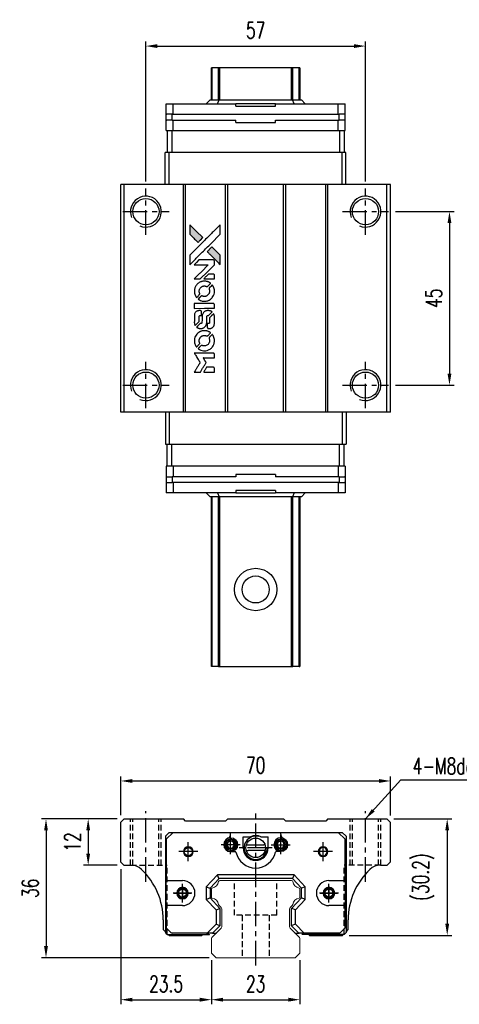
# Model space of a CAD drawing. Header units: millimetres. Extents: x 416 to 751, y 91 to 355.
# Tile 1 of 2: x 416 to 530, y 100 to 355. Entities that reach past the tile are written whole.
import ezdxf

# ---------------------------------------------------------------- set-up
doc = ezdxf.new("R2010")
doc.units = ezdxf.units.MM
doc.header["$PDSIZE"] = -1
doc.linetypes.add('CENTER', pattern=[10.16, 6.35, -1.27, 1.27, -1.27])
doc.linetypes.add('DASHED', pattern=[0.75, 0.5, -0.25])
for name, color, linetype in [('2', 7, 'Continuous'), ('CL', 1, 'CENTER'), ('DIM', 4, 'Continuous'), ('HID', 2, 'DASHED'), ('OUT', 3, 'Continuous'), ('中心線', 1, 'CENTER')]:
    doc.layers.add(name, color=color, linetype=linetype)
doc.styles.add('DIM-7', font='SIMPLEX.shx', dxfattribs={"width": 0.7, "bigfont": 'chineset.shx'})
doc.dimstyles.new('CNS', dxfattribs={"dimtxt": 3.5, "dimasz": 2.5, "dimexe": 1, "dimexo": 1.5, "dimgap": 0.09, "dimtad": 0, "dimdsep": 46, "dimtxsty": 'DIM-7', "dimcen": 0.09, "dimclrd": 1, "dimclre": 1, "dimclrt": 4, "dimadec": 0, "dimazin": 0, "dimtfac": 1, "dimtix": 1, "dimtmove": 2, "dimatfit": 3, "dimfxl": 1, "dimtvp": 0.971429, "dimtolj": 1, "dimarcsym": 0})

# ---------------------------------------------------------------- blocks, each defined once
blk = doc.blocks.new('*D47')
at = {"layer": 'DEFPOINTS', "color": 0}
for p in [(512.61, 157.67), (442.61, 146.99), (512.61, 146.89)]:
    blk.add_point(p, dxfattribs=at)
at = {"layer": 'DIM', "color": 7, "lineweight": -2}
for p, q in [((442.61, 148.79), (442.61, 158.87)), ((512.61, 148.69), (512.61, 158.87)), ((445.61, 157.67), (509.61, 157.67))]:
    blk.add_line(p, q, dxfattribs=at)
at = {"layer": 'DIM', "color": 7}
for points in [[(445.61, 158.17), (445.61, 157.17), (442.61, 157.67)], [(509.61, 158.17), (509.61, 157.17), (512.61, 157.67)]]:
    blk.add_solid(points, dxfattribs=at)
at = {"layer": 'DIM', "color": 7, "insert": (477.61, 161.75), "char_height": 4.2, "attachment_point": 5, "style": 'DIM-7'}
blk.add_mtext('\\A1;70', dxfattribs=at)
blk = doc.blocks.new('*D48')
at = {"layer": 'DEFPOINTS', "color": 0}
for p in [(506.11, 348.27), (449.11, 311.34), (506.11, 311.34)]:
    blk.add_point(p, dxfattribs=at)
at = {"layer": 'DIM', "color": 7, "lineweight": -2}
for p, q in [((449.11, 313.14), (449.11, 349.47)), ((452.11, 348.27), (503.11, 348.27)), ((506.11, 313.14), (506.11, 349.47))]:
    blk.add_line(p, q, dxfattribs=at)
at = {"layer": 'DIM', "color": 7}
for points in [[(452.11, 348.77), (452.11, 347.77), (449.11, 348.27)], [(503.11, 348.77), (503.11, 347.77), (506.11, 348.27)]]:
    blk.add_solid(points, dxfattribs=at)
at = {"layer": 'DIM', "color": 7, "insert": (477.61, 352.35), "char_height": 4.2, "attachment_point": 5, "style": 'DIM-7'}
blk.add_mtext('\\A1;57', dxfattribs=at)
blk = doc.blocks.new('*D49')
at = {"layer": 'DEFPOINTS', "color": 0}
for p in [(511.66, 147.84), (500.11, 117.64), (527.33, 117.64)]:
    blk.add_point(p, dxfattribs=at)
at = {"layer": 'DIM', "color": 7, "lineweight": -2}
for p, q in [((513.46, 147.84), (528.53, 147.84)), ((527.33, 144.84), (527.33, 120.64)), ((501.91, 117.64), (528.53, 117.64))]:
    blk.add_line(p, q, dxfattribs=at)
at = {"layer": 'DIM', "color": 7}
for points in [[(526.83, 144.84), (527.83, 144.84), (527.33, 147.84)], [(526.83, 120.64), (527.83, 120.64), (527.33, 117.64)]]:
    blk.add_solid(points, dxfattribs=at)
at = {"layer": 'DIM', "color": 7, "insert": (521.12, 132.74), "char_height": 4.2, "attachment_point": 5, "rotation": 90, "style": 'DIM-7'}
blk.add_mtext('\\A1;(30.2)', dxfattribs=at)
blk = doc.blocks.new('*D50')
at = {"layer": 'DEFPOINTS', "color": 0}
for p in [(442.61, 136.64), (466.11, 113.04), (466.11, 100.95)]:
    blk.add_point(p, dxfattribs=at)
at = {"layer": 'DIM', "color": 7, "lineweight": -2}
for p, q in [((442.61, 134.84), (442.61, 99.75)), ((466.11, 111.24), (466.11, 99.75)), ((445.61, 100.95), (463.11, 100.95))]:
    blk.add_line(p, q, dxfattribs=at)
at = {"layer": 'DIM', "color": 7}
for points in [[(445.61, 101.45), (445.61, 100.45), (442.61, 100.95)], [(463.11, 101.45), (463.11, 100.45), (466.11, 100.95)]]:
    blk.add_solid(points, dxfattribs=at)
at = {"layer": 'DIM', "color": 7, "insert": (454.36, 105.03), "char_height": 4.2, "attachment_point": 5, "style": 'DIM-7'}
blk.add_mtext('\\A1;23.5', dxfattribs=at)
blk = doc.blocks.new('*D51')
at = {"layer": 'DEFPOINTS', "color": 0}
for p in [(466.11, 113.04), (489.11, 113.04), (489.11, 100.95)]:
    blk.add_point(p, dxfattribs=at)
at = {"layer": 'DIM', "color": 7, "lineweight": -2}
for p, q in [((466.11, 111.24), (466.11, 99.75)), ((489.11, 111.24), (489.11, 99.75)), ((469.11, 100.95), (486.11, 100.95))]:
    blk.add_line(p, q, dxfattribs=at)
at = {"layer": 'DIM', "color": 7}
for points in [[(469.11, 101.45), (469.11, 100.45), (466.11, 100.95)], [(486.11, 101.45), (486.11, 100.45), (489.11, 100.95)]]:
    blk.add_solid(points, dxfattribs=at)
at = {"layer": 'DIM', "color": 7, "insert": (477.61, 105.03), "char_height": 4.2, "attachment_point": 5, "style": 'DIM-7'}
blk.add_mtext('\\A1;23', dxfattribs=at)
blk = doc.blocks.new('*D52')
at = {"layer": 'DEFPOINTS', "color": 0}
for p in [(443.46, 147.84), (434.13, 135.84), (443.41, 135.84)]:
    blk.add_point(p, dxfattribs=at)
at = {"layer": 'DIM', "color": 7, "lineweight": -2}
for p, q in [((441.66, 147.84), (432.93, 147.84)), ((434.13, 144.84), (434.13, 138.84)), ((441.61, 135.84), (432.93, 135.84))]:
    blk.add_line(p, q, dxfattribs=at)
at = {"layer": 'DIM', "color": 7}
for points in [[(433.63, 144.84), (434.63, 144.84), (434.13, 147.84)], [(433.63, 138.84), (434.63, 138.84), (434.13, 135.84)]]:
    blk.add_solid(points, dxfattribs=at)
at = {"layer": 'DIM', "color": 7, "insert": (430.05, 141.84), "char_height": 4.2, "attachment_point": 5, "rotation": 90, "style": 'DIM-7'}
blk.add_mtext('\\A1;12', dxfattribs=at)
blk = doc.blocks.new('*D53')
at = {"layer": 'DEFPOINTS', "color": 0}
for p in [(443.46, 147.84), (423.18, 111.84), (467.33, 111.84)]:
    blk.add_point(p, dxfattribs=at)
at = {"layer": 'DIM', "color": 7, "lineweight": -2}
for p, q in [((441.66, 147.84), (421.98, 147.84)), ((423.18, 144.84), (423.18, 114.84)), ((465.53, 111.84), (421.98, 111.84))]:
    blk.add_line(p, q, dxfattribs=at)
at = {"layer": 'DIM', "color": 7}
for points in [[(422.68, 144.84), (423.68, 144.84), (423.18, 147.84)], [(422.68, 114.84), (423.68, 114.84), (423.18, 111.84)]]:
    blk.add_solid(points, dxfattribs=at)
at = {"layer": 'DIM', "color": 7, "insert": (419.1, 129.84), "char_height": 4.2, "attachment_point": 5, "rotation": 90, "style": 'DIM-7'}
blk.add_mtext('\\A1;36', dxfattribs=at)
blk = doc.blocks.new('*D74')
at = {"layer": 'DEFPOINTS', "color": 0}
for p in [(512.11, 305.34), (512.11, 260.34), (527.92, 260.34)]:
    blk.add_point(p, dxfattribs=at)
at = {"layer": 'DIM', "color": 7, "lineweight": -2}
for p, q in [((513.91, 305.34), (529.12, 305.34)), ((527.92, 302.34), (527.92, 263.34)), ((513.91, 260.34), (529.12, 260.34))]:
    blk.add_line(p, q, dxfattribs=at)
at = {"layer": 'DIM', "color": 7}
for points in [[(527.42, 302.34), (528.42, 302.34), (527.92, 305.34)], [(527.42, 263.34), (528.42, 263.34), (527.92, 260.34)]]:
    blk.add_solid(points, dxfattribs=at)
at = {"layer": 'DIM', "color": 7, "insert": (523.84, 282.84), "char_height": 4.2, "attachment_point": 5, "rotation": 90, "style": 'DIM-7'}
blk.add_mtext('\\A1;45', dxfattribs=at)
blk = doc.blocks.new('MOSIONX logo(完整正式版)')
h = blk.add_hatch(color=22)
h.dxf.hatch_style = 1
h.paths.add_polyline_path([(460.48, 301.95), (460.48, 300.72), (460.48, 299.48), (461.55, 298.42, 0.000288), (461.96, 298.01, 0.000479), (462.31, 297.67, 0.000013), (462.63, 297.36, 0.197177), (462.63, 297.35, 0.197497), (462.63, 297.36, 0.00004), (462.81, 297.53, 0.000834), (463.01, 297.73, 0.000506), (463.25, 297.97), (463.86, 298.58), (462.17, 300.26)])
h.paths.add_polyline_path([(466.26, 296.17), (465.65, 295.56, 0.000476), (465.41, 295.32, 0.000789), (465.22, 295.12, 0.000035), (465.04, 294.94, 0.19758), (465.04, 294.94, 0.198396), (465.04, 294.93, 0.000019), (465.28, 294.69, 0.000582), (465.55, 294.42, 0.000351), (465.87, 294.1, 0.000108), (467.23, 292.75, 0.000692), (467.92, 292.06, 0.000077), (468.39, 291.59, 0.197527), (468.41, 291.58, 0.410181), (468.42, 291.59, 0.000493), (468.42, 291.85, 0.002424), (468.42, 292.19, 0.000529), (468.42, 292.8), (468.42, 294.01), (467.34, 295.09)])
at = {"color": 22}
for points in [[(461.55, 298.42, 0.000288), (461.96, 298.01, 0.000479), (462.31, 297.67, 0.000013), (462.63, 297.36, 0.197177), (462.63, 297.35, 0.197497), (462.63, 297.36, 0.00004), (462.81, 297.53, 0.000836), (463.01, 297.73, 0.000505), (463.25, 297.97), (463.86, 298.58), (462.17, 300.26), (460.48, 301.95), (460.48, 300.72), (460.48, 299.48)], [(461.97, 293.04, -0.000056), (462.71, 293.78, -0.000021), (463.74, 294.81, -0.000021), (464.88, 295.94, -0.000025), (465.94, 297), (468.42, 299.48), (468.42, 300.71), (468.42, 301.94), (466.75, 300.28, 0.000274), (465.95, 299.48, 0.000123), (464.9, 298.43, 0.000121), (463.78, 297.33, 0.000165), (462.78, 296.33), (460.48, 294.03), (460.48, 292.79), (460.48, 291.55)], [(465.87, 294.1, 0.000108), (467.23, 292.75, 0.000692), (467.92, 292.06, 0.000077), (468.39, 291.59, 0.197527), (468.41, 291.58, 0.410182), (468.42, 291.59, 0.000493), (468.42, 291.85, 0.002424), (468.42, 292.19, 0.000529), (468.42, 292.8), (468.42, 294.01), (467.34, 295.09), (466.26, 296.17), (465.65, 295.56, 0.000476), (465.41, 295.32, 0.000789), (465.22, 295.12, 0.000035), (465.04, 294.94, 0.19758), (465.04, 294.94, 0.198396), (465.04, 294.93, 0.000019), (465.28, 294.69, 0.000582), (465.55, 294.42, 0.000351)], [(462.45, 287.91), (463.24, 287.91), (465.07, 289.74), (466.89, 291.57), (466.89, 292.08, 0.0008), (466.89, 292.4, 0.010795), (466.88, 292.52, 0.030495), (466.88, 292.59, 0.080372), (466.86, 292.64, 0.03816), (466.83, 292.68, 0.041799), (466.8, 292.72, 0.042486), (466.76, 292.75, 0.042078), (466.72, 292.77, 0.099276), (466.66, 292.79, 0.003302), (466.4, 292.79, 0.002586), (465.96, 292.79, 0.000204), (464.77, 292.79), (462.88, 292.79), (462.27, 292.18), (461.67, 291.57), (463.49, 291.56), (465.31, 291.55), (463.51, 289.76, 0.000253), (462.81, 289.07, 0.000412), (462.23, 288.49, 0.000041), (461.7, 287.96, 0.041338), (461.68, 287.94), (461.66, 287.91)], [(465.52, 287.91), (466.89, 287.91), (466.89, 288.42), (466.89, 288.93), (466.85, 288.99, 0.03146), (466.83, 289.02, 0.026444), (466.81, 289.05, 0.026444), (466.78, 289.07, 0.031457), (466.75, 289.09), (466.69, 289.13), (466.01, 289.13), (465.33, 289.13), (464.73, 288.53, 0.000745), (464.5, 288.3, 0.001228), (464.31, 288.1, 0.000087), (464.14, 287.92, 0.195134), (464.14, 287.91, 0.412117), (464.14, 287.91, 0.000048), (464.54, 287.91, 0.00109), (464.99, 287.91, 0.000653)], [(461.7, 284.41, 0.023681), (461.73, 284.19, 0.022402), (461.78, 283.98, 0.021929), (461.86, 283.76, 0.020503), (461.95, 283.55, 0.013745), (462.02, 283.43, 0.009767), (462.09, 283.3, 0.009658), (462.17, 283.18, 0.027804), (462.23, 283.1), (462.26, 283.07), (462.64, 283.45, 0.002053), (462.82, 283.63, 0.006738), (462.94, 283.76, 0.007826), (463.02, 283.85, 0.063909), (463.05, 283.89, 0.061532), (463.07, 283.96, 0.068674), (463.08, 284.03, 0.052072), (463.07, 284.11, 0.019648), (463.03, 284.22, -0.018366), (462.99, 284.36, -0.0288), (462.96, 284.48, -0.029061), (462.95, 284.61, -0.019155), (462.95, 284.75, -0.053809), (463, 285.05, -0.058833), (463.1, 285.33, -0.058566), (463.28, 285.58, -0.052525), (463.51, 285.79, -0.044733), (463.7, 285.91, -0.040573), (463.92, 286, -0.041123), (464.15, 286.05, -0.04951), (464.37, 286.05, -0.017369), (464.47, 286.04, -0.024255), (464.56, 286.03, -0.023787), (464.65, 286, -0.015798), (464.75, 285.96, 0.010631), (464.81, 285.94, 0.033653), (464.86, 285.93, 0.037806), (464.9, 285.92, 0.016307), (464.96, 285.92, 0.068179), (465.07, 285.94, 0.095747), (465.16, 285.98, 0.033418), (465.27, 286.08, 0.002133), (465.6, 286.41, 0.001452), (465.78, 286.6, 0.012393), (465.86, 286.69, 0.020479), (465.9, 286.74, 0.344362), (465.9, 286.76, 0.074287), (465.85, 286.8, 0.005454), (465.71, 286.89, 0.008391), (465.56, 286.98, 0.017097), (465.44, 287.04, 0.027375), (465.2, 287.15, 0.02835), (464.94, 287.22, 0.027723), (464.68, 287.27, 0.023913), (464.39, 287.29, 0.027047), (464.05, 287.29, 0.031685), (463.73, 287.24, 0.032425), (463.43, 287.15, 0.031013), (463.13, 287.03, 0.037914), (462.78, 286.82, 0.040153), (462.47, 286.57, 0.039834), (462.21, 286.26, 0.036173), (461.98, 285.91, 0.040752), (461.83, 285.57, 0.035885), (461.73, 285.19, 0.035491), (461.69, 284.8, 0.037615)], [(462.76, 282.58, 0.018008), (462.87, 282.51, 0.009842), (463.01, 282.43, 0.009807), (463.16, 282.35, 0.015716), (463.29, 282.29, 0.048467), (463.76, 282.14, 0.045841), (464.25, 282.08, 0.046006), (464.75, 282.12, 0.049638), (465.21, 282.24, 0.064819), (465.82, 282.56, 0.06695), (466.32, 283.03, 0.066691), (466.68, 283.61, 0.063505), (466.88, 284.27, 0.03135), (466.89, 284.44, 0.010439), (466.9, 284.69, 0.010391), (466.89, 284.94, 0.032408), (466.88, 285.11, 0.015696), (466.84, 285.3, 0.018095), (466.79, 285.49, 0.018551), (466.72, 285.66, 0.018352), (466.65, 285.83, 0.015568), (466.59, 285.95, 0.009832), (466.51, 286.08, 0.009795), (466.43, 286.2, 0.023727), (466.37, 286.28), (466.34, 286.32), (465.96, 285.94, 0.001528), (465.75, 285.73, 0.010022), (465.64, 285.62, 0.019586), (465.58, 285.55, 0.061865), (465.55, 285.5, 0.055054), (465.52, 285.42, 0.061607), (465.52, 285.34, 0.048725), (465.53, 285.24, 0.020221), (465.57, 285.12, -0.017722), (465.61, 284.98, -0.02685), (465.63, 284.87, -0.02759), (465.64, 284.75, -0.020233), (465.64, 284.62, -0.04793), (465.6, 284.37, -0.048386), (465.52, 284.13, -0.047866), (465.39, 283.91, -0.044964), (465.22, 283.71, -0.04333), (465.02, 283.55, -0.050921), (464.8, 283.43, -0.051473), (464.56, 283.36, -0.0459), (464.31, 283.34, -0.019014), (464.18, 283.34, -0.024114), (464.07, 283.36, -0.025081), (463.96, 283.38, -0.023892), (463.86, 283.42, 0.008624), (463.77, 283.45, 0.026486), (463.72, 283.46, 0.035074), (463.67, 283.47, 0.02756), (463.61, 283.47, 0.087163), (463.52, 283.46, 0.073291), (463.44, 283.41, 0.028074), (463.32, 283.31, 0.002594), (463.05, 283.04), (462.66, 282.65)], [(464.29, 280.26), (466.89, 280.26), (466.89, 280.77), (466.89, 281.28), (466.86, 281.34, 0.071429), (466.82, 281.39, 0.054799), (466.77, 281.44, 0.053585), (466.71, 281.47, 0.060698), (466.64, 281.49, 0.033975), (466.54, 281.49, 0.000112), (465.21, 281.49, 0.000726), (463.92, 281.49, 0.001084), (462.79, 281.48), (461.68, 281.48), (461.68, 280.87), (461.68, 280.25)], [(461.69, 276.45, 0.018538), (461.7, 276.37, 0.010695), (461.72, 276.27, 0.01068), (461.74, 276.18, 0.017678), (461.76, 276.1, 0.013849), (461.8, 276.02, 0.011814), (461.83, 275.93, 0.004513), (461.87, 275.84, 0.290035), (461.89, 275.83, 0.196418), (461.89, 275.84, 0.000124), (462.05, 275.99, 0.001477), (462.22, 276.15, 0.000898), (462.41, 276.35), (462.93, 276.87), (462.94, 277.52, -0.001471), (462.94, 278.01, -0.028714), (462.95, 278.16, -0.097073), (462.98, 278.25, -0.084199), (463.04, 278.32, -0.042698), (463.08, 278.36, -0.053912), (463.13, 278.38, -0.051004), (463.19, 278.39, -0.032967), (463.25, 278.4, 0.00807), (463.29, 278.4, 0.003023), (463.33, 278.4, 0.002994), (463.38, 278.4, 0.003629), (463.43, 278.4), (463.54, 278.41), (463.54, 278.91, 0.001618), (463.54, 279.15, 0.005206), (463.54, 279.3, 0.00535), (463.53, 279.41, 0.060675), (463.53, 279.46, 0.048484), (463.52, 279.48, 0.02389), (463.5, 279.51, 0.022812), (463.48, 279.54, 0.02462), (463.46, 279.56, 0.061781), (463.39, 279.61, 0.080179), (463.33, 279.64, 0.048561), (463.23, 279.66, 0.010021), (463.06, 279.66, 0.016602), (462.82, 279.65, 0.031409), (462.64, 279.63, 0.036474), (462.48, 279.58, 0.03439), (462.32, 279.52, 0.065928), (462.08, 279.34, 0.069066), (461.89, 279.12, 0.065697), (461.76, 278.84, 0.051559), (461.7, 278.51, 0.020904), (461.69, 278.33, 0.000451), (461.69, 277.47, 0.000419), (461.68, 276.61, 0.022759)], [(462.37, 275.31, 0.023289), (462.49, 275.23, 0.026845), (462.62, 275.16, 0.026047), (462.75, 275.11, 0.019751), (462.9, 275.07, 0.013249), (462.99, 275.05, 0.025169), (463.06, 275.04, 0.016532), (463.15, 275.04, 0.002937), (463.31, 275.04, 0.003317), (463.46, 275.04, 0.011808), (463.55, 275.04, 0.01777), (463.62, 275.05, 0.021476), (463.69, 275.06, 0.04325), (463.96, 275.15, 0.045753), (464.22, 275.28, 0.04649), (464.44, 275.45, 0.047672), (464.62, 275.66, 0.025315), (464.68, 275.75, 0.015208), (464.74, 275.86, 0.01512), (464.79, 275.98, 0.022488), (464.83, 276.08, 0.027857), (464.87, 276.25, 0.034138), (464.89, 276.41, 0.014286), (464.9, 276.65, 0.00124), (464.9, 277.26, -0.00103), (464.9, 277.63, -0.002552), (464.9, 277.9, -0.001594), (464.91, 278.11, -0.047676), (464.91, 278.16, -0.085307), (464.95, 278.25, -0.097789), (465.01, 278.32, -0.085947), (465.11, 278.37, -0.051339), (465.23, 278.39, 0.014634), (465.27, 278.4, 0.015028), (465.31, 278.4, 0.014927), (465.34, 278.41, 0.059415), (465.36, 278.42, 0.070595), (465.41, 278.45, 0.00028), (465.84, 278.88, 0.000111), (466.29, 279.32, 0.200239), (466.3, 279.34, 0.268906), (466.29, 279.36, 0.001866), (466.18, 279.42, 0.007532), (466.08, 279.47, 0.017818), (466, 279.51, 0.013256), (465.91, 279.55, 0.011636), (465.82, 279.58, 0.011528), (465.72, 279.61, 0.012303), (465.63, 279.63, 0.0423), (465.48, 279.65, 0.013657), (465.26, 279.65, 0.013857), (465.04, 279.65, 0.037428), (464.88, 279.62, 0.014927), (464.78, 279.6, 0.0122), (464.67, 279.57, 0.012518), (464.56, 279.53, 0.023062), (464.48, 279.49, 0.065961), (464.19, 279.29, 0.06055), (463.95, 279.02, 0.059676), (463.78, 278.69, 0.060497), (463.69, 278.34, 0.025683), (463.68, 278.26, 0.001528), (463.68, 278.03, 0.002124), (463.68, 277.74, 0.001173), (463.68, 277.38, -0.000809), (463.67, 276.75, -0.017164), (463.67, 276.57, -0.063931), (463.65, 276.47, -0.108429), (463.6, 276.4, -0.052941), (463.56, 276.36, -0.063675), (463.51, 276.33, -0.050562), (463.44, 276.32, -0.020337), (463.35, 276.31, 0.009897), (463.29, 276.3, 0.016482), (463.24, 276.3, 0.019019), (463.21, 276.29, 0.06043), (463.18, 276.28, 0.076267), (463.13, 276.24, 0.00054), (462.72, 275.83, 0.000307), (462.31, 275.41, 0.142594), (462.29, 275.38, 0.232419), (462.3, 275.37, 0.022995), (462.31, 275.35, 0.024627), (462.34, 275.33, 0.015407)], [(465.06, 275.24, 0.065483), (465.09, 275.18, 0.053271), (465.13, 275.12, 0.052018), (465.19, 275.08, 0.0556), (465.26, 275.05, 0.036839), (465.3, 275.04, 0.026922), (465.35, 275.03, 0.016905), (465.41, 275.03, 0.004317), (465.52, 275.03, 0.016369), (465.75, 275.03, 0.029936), (465.93, 275.06, 0.03418), (466.09, 275.1, 0.031327), (466.25, 275.17, 0.046935), (466.44, 275.28, 0.054053), (466.6, 275.43, 0.053701), (466.72, 275.61, 0.045364), (466.81, 275.82, 0.032479), (466.86, 276, 0.03386), (466.88, 276.19, 0.013578), (466.89, 276.49, 0.001155), (466.89, 277.25, 0.000413), (466.89, 277.9, 0.005008), (466.88, 278.15, 0.013199), (466.88, 278.3, 0.033956), (466.86, 278.4, 0.013909), (466.83, 278.5, 0.010864), (466.8, 278.62, 0.010938), (466.76, 278.72, 0.028702), (466.73, 278.79), (466.71, 278.84), (466.17, 278.32), (465.64, 277.79), (465.64, 277.18, -0.001504), (465.64, 276.92, -0.00328), (465.64, 276.72, -0.001901), (465.64, 276.56, -0.061333), (465.63, 276.52, -0.063621), (465.61, 276.47, -0.048633), (465.57, 276.42, -0.046769), (465.52, 276.37, -0.047961), (465.47, 276.34, -0.02678), (465.42, 276.32, -0.050957), (465.38, 276.31, -0.029398), (465.33, 276.3, -0.00401), (465.22, 276.3), (465.04, 276.29), (465.04, 275.8, 0.001061), (465.04, 275.5, 0.009147), (465.04, 275.37, 0.020721), (465.05, 275.29, 0.051619)], [(461.7, 271.58, 0.024131), (461.73, 271.35, 0.022344), (461.79, 271.13, 0.021883), (461.87, 270.91, 0.020884), (461.96, 270.69, 0.010669), (462.03, 270.56, 0.010389), (462.1, 270.44, 0.010913), (462.17, 270.33, 0.022227), (462.23, 270.25), (462.25, 270.22), (462.64, 270.61, 0.002452), (462.79, 270.77, 0.003628), (462.92, 270.9, 0.001662), (463.03, 271.02, 0.070159), (463.05, 271.05, 0.047671), (463.06, 271.07, 0.018624), (463.07, 271.1, 0.017921), (463.07, 271.14, 0.018804), (463.08, 271.18, 0.018255), (463.08, 271.23, 0.041312), (463.07, 271.26, 0.037164), (463.06, 271.3, 0.012342), (463.04, 271.36, -0.015101), (463, 271.49, -0.035998), (462.97, 271.59, -0.033244), (462.96, 271.7, -0.011249), (462.95, 271.86, -0.004059), (462.95, 271.99, -0.019693), (462.96, 272.06, -0.027943), (462.97, 272.12, -0.014411), (462.99, 272.19, -0.033089), (463.05, 272.37, -0.033887), (463.13, 272.54, -0.034021), (463.23, 272.69, -0.033942), (463.36, 272.82, -0.02816), (463.5, 272.95, -0.035032), (463.64, 273.04, -0.035269), (463.8, 273.12, -0.029196), (463.98, 273.17, -0.037862), (464.18, 273.21, -0.043657), (464.37, 273.21, -0.043064), (464.57, 273.18, -0.035184), (464.77, 273.12, 0.033699), (464.87, 273.09, 0.052815), (464.95, 273.08, 0.059167), (465.03, 273.08, 0.058972), (465.11, 273.11, 0.059208), (465.16, 273.14, 0.021125), (465.24, 273.21, 0.008691), (465.36, 273.33, 0.000851), (465.65, 273.62, 0.001873), (465.8, 273.77, 0.013884), (465.86, 273.84, 0.022355), (465.9, 273.89, 0.341453), (465.9, 273.91, 0.073011), (465.86, 273.95, 0.004587), (465.72, 274.04, 0.00748), (465.58, 274.12, 0.016837), (465.46, 274.19, 0.028606), (465.19, 274.3, 0.031352), (464.92, 274.39, 0.031004), (464.63, 274.44, 0.0268), (464.32, 274.45, 0.026698), (464, 274.44, 0.03002), (463.69, 274.38, 0.030357), (463.4, 274.3, 0.028554), (463.11, 274.17, 0.062944), (462.57, 273.82, 0.062206), (462.14, 273.33, 0.062448), (461.84, 272.76, 0.064355), (461.7, 272.14, 0.017377), (461.69, 272.02, 0.008369), (461.69, 271.86, 0.008367), (461.69, 271.7, 0.01757)], [(462.76, 269.74, 0.064158), (463.36, 269.42, 0.06356), (464.03, 269.26, 0.064004), (464.71, 269.27, 0.066747), (465.35, 269.46, 0.04321), (465.76, 269.68, 0.044737), (466.11, 269.96, 0.044901), (466.41, 270.31, 0.044184), (466.64, 270.7, 0.026293), (466.77, 271, 0.033344), (466.85, 271.28, 0.033227), (466.89, 271.58, 0.025815), (466.9, 271.9, 0.023119), (466.88, 272.22, 0.031044), (466.83, 272.49, 0.031337), (466.74, 272.76, 0.024258), (466.62, 273.04, 0.015622), (466.57, 273.14, 0.008495), (466.5, 273.26, 0.008415), (466.42, 273.37, 0.020814), (466.37, 273.45), (466.34, 273.48), (465.96, 273.11, 0.002843), (465.68, 272.83, 0.033917), (465.58, 272.71, 0.087906), (465.54, 272.62, 0.073302), (465.52, 272.52, 0.022047), (465.52, 272.47, 0.026465), (465.53, 272.43, 0.022233), (465.54, 272.37, 0.009985), (465.56, 272.31, -0.039011), (465.62, 272.07, -0.044398), (465.64, 271.83, -0.045096), (465.62, 271.59, -0.04265), (465.55, 271.36, -0.071154), (465.37, 271.04, -0.068827), (465.11, 270.77, -0.068713), (464.78, 270.59, -0.070507), (464.42, 270.5, -0.028605), (464.27, 270.5, -0.031418), (464.12, 270.51, -0.031044), (463.97, 270.54, -0.02668), (463.81, 270.59, 0.038913), (463.73, 270.62, 0.043732), (463.64, 270.63, 0.047754), (463.55, 270.63, 0.075756), (463.49, 270.61, 0.07294), (463.45, 270.58, 0.003456), (463.35, 270.49, 0.005023), (463.22, 270.36, 0.002422), (463.05, 270.2, 0.000819), (462.9, 270.05, 0.001349), (462.78, 269.93, 0.0001), (462.67, 269.81, 0.205335), (462.67, 269.81, 0.219821), (462.67, 269.81, 0.002494), (462.69, 269.79, 0.007089), (462.72, 269.77, 0.004494)], [(462.46, 263.74), (463.25, 263.74), (463.38, 263.95, -0.000297), (463.46, 264.08, -0.000037), (463.63, 264.37, -0.000043), (463.84, 264.71, -0.000036), (464.07, 265.08, 0.000044), (464.29, 265.44, 0.000063), (464.48, 265.75, 0.000035), (464.65, 266.02, 0.0009), (464.69, 266.09), (464.75, 266.2), (464.67, 266.34, 0.001175), (464.62, 266.42, 0.000208), (464.53, 266.57, 0.000225), (464.42, 266.74, 0.000203), (464.31, 266.92, -0.000711), (464.2, 267.09, -0.001119), (464.11, 267.24, -0.000263), (464.03, 267.37, -0.04589), (464.02, 267.39, -0.519312), (464.03, 267.4, -0.001914), (464.24, 267.4, -0.003124), (464.59, 267.4, -0.000285), (465.45, 267.4), (466.89, 267.4), (466.89, 267.91, 0.001727), (466.89, 268.27, 0.025279), (466.88, 268.39, 0.073886), (466.87, 268.47, 0.07426), (466.83, 268.53, 0.03264), (466.81, 268.55, 0.01784), (466.79, 268.57, 0.017712), (466.76, 268.59, 0.026854), (466.74, 268.6), (466.69, 268.63), (464.18, 268.63), (461.67, 268.63), (461.69, 268.6, -0.004595), (461.7, 268.58, -0.00016), (461.75, 268.51, -0.000298), (461.8, 268.42, -0.000208), (461.87, 268.32, 0.000986), (462.05, 268.02, 0.00025), (462.36, 267.53, 0.000268), (462.68, 267.01, 0.000436), (462.96, 266.58, -0.002932), (463.05, 266.43, -0.004718), (463.12, 266.31, -0.001113), (463.18, 266.2, -0.227179), (463.18, 266.18, -0.045982), (463.18, 266.17, -0.000145), (463.09, 266.03, -0.000825), (462.99, 265.86, -0.000517), (462.87, 265.67, 0.000056), (462.45, 265, 0.000289), (462.23, 264.64, 0.000481), (462.06, 264.36, 0.000418), (461.88, 264.07), (461.67, 263.74)], [(465.51, 263.74), (466.89, 263.74), (466.89, 264.24, 0.000842), (466.89, 264.56, 0.010591), (466.89, 264.68, 0.028995), (466.88, 264.75, 0.069543), (466.87, 264.8, 0.051063), (466.84, 264.84, 0.039932), (466.8, 264.89, 0.039414), (466.76, 264.92, 0.045845), (466.71, 264.95, 0.094811), (466.66, 264.96, 0.007124), (466.53, 264.97, 0.004713), (466.3, 264.97, 0.000534), (465.77, 264.97), (464.87, 264.97), (464.79, 264.84, 0.000828), (464.57, 264.47, 0.000879), (464.34, 264.11, 0.000048), (464.13, 263.75, 0.137596), (464.12, 263.74, 0.413028), (464.13, 263.74, 0.000016), (464.53, 263.74, 0.000623), (464.98, 263.74, 0.000374)]]:
    blk.add_lwpolyline(points, format="xyb", close=True, dxfattribs=at)

msp = doc.modelspace()

# ---------------------------------------------------------------- linework, layer by layer
at = {"color": 7, "linetype": 'Continuous', "lineweight": 25}
for p, q in [((466.113, 334.287), (466.113, 342.613)), ((466.356, 334.287), (466.356, 342.613)), ((468.29, 342.613), (467.993, 342.613)), ((467.993, 334.287), (467.993, 342.613)), ((486.936, 342.613), (468.29, 342.613)), ((468.29, 334.287), (468.29, 342.613)), ((487.233, 342.613), (486.936, 342.613)), ((486.936, 334.287), (486.936, 342.613)), ((487.233, 334.287), (487.233, 342.613)), ((488.87, 334.287), (488.87, 342.613)), ((489.113, 342.613), (489.113, 334.287)), ((454.389, 330.587), (454.389, 333.287)), ((454.389, 333.287), (456.172, 333.287)), ((456.172, 330.587), (456.172, 333.287)), ((456.172, 333.287), (472.493, 333.287)), ((464.764, 333.287), (465.764, 334.287)), ((465.764, 334.287), (468.099, 334.287)), ((467.665, 333.287), (468.099, 334.287)), ((468.099, 334.287), (487.129, 334.287)), ((472.493, 332.687), (472.493, 333.287)), ((482.735, 333.287), (472.493, 333.287)), ((472.493, 332.687), (482.735, 332.687)), ((482.735, 332.687), (482.735, 333.287)), ((482.735, 333.287), (499.057, 333.287)), ((487.564, 333.287), (487.129, 334.287)), ((487.129, 334.287), (489.464, 334.287)), ((490.464, 333.287), (489.464, 334.287)), ((499.057, 330.587), (499.057, 333.287)), ((499.057, 333.287), (500.839, 333.287)), ((500.839, 330.587), (500.839, 333.287)), ((454.389, 330.587), (454.561, 330.587)), ((454.414, 329.087), (454.414, 330.587)), ((455.914, 330.587), (454.414, 330.587)), ((455.914, 329.087), (455.914, 330.587)), ((455.921, 330.587), (455.914, 330.587)), ((455.921, 330.587), (456.172, 330.587)), ((456.172, 330.587), (499.057, 330.587)), ((499.057, 330.587), (499.308, 330.587)), ((499.314, 330.587), (499.308, 330.587)), ((499.314, 329.087), (499.314, 330.587)), ((500.814, 330.587), (499.314, 330.587)), ((500.668, 330.587), (500.839, 330.587)), ((500.814, 329.087), (500.814, 330.587)), ((454.389, 326.387), (454.389, 329.087)), ((454.389, 329.087), (454.561, 329.087)), ((455.914, 329.087), (454.414, 329.087)), ((455.921, 329.087), (455.914, 329.087)), ((455.921, 329.087), (456.172, 329.087)), ((456.172, 326.387), (456.172, 329.087)), ((456.172, 329.087), (472.493, 329.087)), ((472.493, 328.487), (472.493, 329.087)), ((472.493, 328.487), (482.735, 328.487)), ((482.735, 329.087), (499.057, 329.087)), ((482.735, 328.487), (482.735, 329.087)), ((499.057, 326.387), (499.057, 329.087)), ((499.057, 329.087), (499.308, 329.087)), ((499.314, 329.087), (499.308, 329.087)), ((500.814, 329.087), (499.314, 329.087)), ((500.668, 329.087), (500.839, 329.087)), ((500.839, 326.387), (500.839, 329.087)), ((454.389, 326.387), (454.664, 326.387)), ((454.664, 326.387), (454.664, 320.637)), ((454.664, 326.387), (455.864, 326.387)), ((455.864, 326.387), (455.864, 320.637)), ((455.864, 326.387), (455.87, 326.387)), ((455.87, 326.387), (456.172, 326.387)), ((456.172, 326.387), (499.057, 326.387)), ((499.057, 326.387), (499.358, 326.387)), ((499.358, 326.387), (499.364, 326.387)), ((499.364, 326.387), (499.364, 320.637)), ((499.364, 326.387), (500.564, 326.387)), ((500.564, 326.387), (500.839, 326.387)), ((500.564, 326.387), (500.564, 320.637)), ((454.153, 312.337), (454.153, 320.637)), ((455.153, 320.637), (454.153, 320.637)), ((455.153, 312.337), (455.153, 320.637)), ((500.053, 320.637), (455.153, 320.637)), ((500.053, 312.337), (500.053, 320.637)), ((501.053, 320.637), (500.053, 320.637)), ((501.053, 312.337), (501.053, 320.637)), ((442.613, 253.337), (442.613, 312.337)), ((443.463, 312.337), (442.613, 312.337)), ((443.463, 253.337), (443.463, 312.337)), ((458.863, 312.337), (443.463, 312.337)), ((458.863, 253.337), (458.863, 312.337)), ((459.413, 312.337), (458.863, 312.337)), ((459.413, 253.337), (459.413, 312.337)), ((469.813, 312.337), (459.413, 312.337)), ((469.813, 253.337), (469.813, 312.337)), ((470.363, 312.337), (469.813, 312.337)), ((470.363, 253.337), (470.363, 312.337)), ((484.863, 312.337), (470.363, 312.337)), ((484.863, 253.337), (484.863, 312.337)), ((485.413, 312.337), (484.863, 312.337)), ((485.413, 253.337), (485.413, 312.337)), ((495.813, 312.337), (485.413, 312.337)), ((495.813, 253.337), (495.813, 312.337)), ((496.363, 312.337), (495.813, 312.337)), ((496.363, 253.337), (496.363, 312.337)), ((511.663, 312.337), (496.363, 312.337)), ((511.663, 253.337), (511.663, 312.337)), ((512.613, 312.337), (511.663, 312.337)), ((512.613, 253.337), (512.613, 312.337)), ((443.463, 253.337), (442.613, 253.337)), ((458.863, 253.337), (443.463, 253.337)), ((454.173, 253.337), (454.173, 245.037)), ((455.173, 253.337), (455.173, 245.037)), ((459.413, 253.337), (458.863, 253.337)), ((469.813, 253.337), (459.413, 253.337)), ((470.363, 253.337), (469.813, 253.337)), ((484.863, 253.337), (470.363, 253.337)), ((485.413, 253.337), (484.863, 253.337)), ((495.813, 253.337), (485.413, 253.337)), ((496.363, 253.337), (495.813, 253.337)), ((511.663, 253.337), (496.363, 253.337)), ((500.073, 253.337), (500.073, 245.037)), ((501.073, 253.337), (501.073, 245.037)), ((512.613, 253.337), (511.663, 253.337)), ((454.173, 245.037), (455.173, 245.037)), ((454.662, 239.287), (454.662, 245.037)), ((455.173, 245.037), (500.073, 245.037)), ((455.862, 239.287), (455.862, 245.037)), ((499.362, 239.287), (499.362, 245.037)), ((500.073, 245.037), (501.073, 245.037)), ((500.562, 239.287), (500.562, 245.037)), ((454.387, 239.287), (454.387, 236.587)), ((454.662, 239.287), (454.387, 239.287)), ((455.862, 239.287), (454.662, 239.287)), ((455.868, 239.287), (455.862, 239.287)), ((456.169, 239.287), (455.868, 239.287)), ((456.169, 239.287), (456.169, 236.587)), ((499.054, 239.287), (456.169, 239.287)), ((499.054, 239.287), (499.054, 236.587)), ((499.356, 239.287), (499.054, 239.287)), ((499.362, 239.287), (499.356, 239.287)), ((500.562, 239.287), (499.362, 239.287)), ((500.837, 239.287), (500.562, 239.287)), ((500.837, 239.287), (500.837, 236.587)), ((454.558, 236.587), (454.387, 236.587)), ((454.387, 235.087), (454.387, 232.387)), ((454.558, 235.087), (454.387, 235.087)), ((454.412, 236.587), (454.412, 235.087)), ((454.412, 236.587), (455.912, 236.587)), ((454.412, 235.087), (455.912, 235.087)), ((455.912, 236.587), (455.912, 235.087)), ((455.912, 236.587), (455.918, 236.587)), ((455.912, 235.087), (455.918, 235.087)), ((456.169, 236.587), (455.918, 236.587)), ((456.169, 235.087), (455.918, 235.087)), ((472.49, 236.587), (456.169, 236.587)), ((456.169, 235.087), (456.169, 232.387)), ((499.054, 235.087), (456.169, 235.087)), ((472.49, 237.187), (472.49, 236.587)), ((482.733, 237.187), (472.49, 237.187)), ((482.733, 237.187), (482.733, 236.587)), ((499.054, 236.587), (482.733, 236.587)), ((499.305, 236.587), (499.054, 236.587)), ((499.054, 235.087), (499.054, 232.387)), ((499.305, 235.087), (499.054, 235.087)), ((499.305, 236.587), (499.312, 236.587)), ((499.305, 235.087), (499.312, 235.087)), ((499.312, 236.587), (499.312, 235.087)), ((499.312, 236.587), (500.812, 236.587)), ((499.312, 235.087), (500.812, 235.087)), ((500.837, 236.587), (500.665, 236.587)), ((500.837, 235.087), (500.665, 235.087)), ((500.812, 236.587), (500.812, 235.087)), ((500.837, 235.087), (500.837, 232.387)), ((456.169, 232.387), (454.387, 232.387)), ((472.49, 232.387), (456.169, 232.387)), ((464.762, 232.387), (465.762, 231.387)), ((467.662, 232.387), (468.097, 231.387)), ((472.49, 232.987), (472.49, 232.387)), ((482.733, 232.987), (472.49, 232.987)), ((472.49, 232.387), (482.733, 232.387)), ((482.733, 232.987), (482.733, 232.387)), ((499.054, 232.387), (482.733, 232.387)), ((487.561, 232.387), (487.126, 231.387)), ((490.462, 232.387), (489.462, 231.387)), ((500.837, 232.387), (499.054, 232.387)), ((468.097, 231.387), (465.762, 231.387)), ((466.113, 187.337), (466.113, 231.387)), ((466.356, 187.337), (466.356, 231.387)), ((467.993, 187.337), (467.993, 231.387)), ((487.126, 231.387), (468.097, 231.387)), ((468.29, 187.337), (468.29, 231.387)), ((486.936, 187.337), (486.936, 231.387)), ((489.462, 231.387), (487.126, 231.387)), ((487.233, 187.337), (487.233, 231.387)), ((488.87, 187.337), (488.87, 231.387)), ((489.113, 231.387), (489.113, 187.337)), ((467.993, 187.337), (468.29, 187.337)), ((468.29, 187.337), (486.936, 187.337)), ((486.936, 187.337), (487.233, 187.337))]:
    msp.add_line(p, q, dxfattribs=at)
for centre, radius in [((449.113, 305.337), 3.4), ((506.113, 305.337), 3.4), ((449.113, 260.337), 3.4), ((506.113, 260.337), 3.4), ((477.613, 207.337), 5.5), ((477.613, 207.337), 3.5)]:
    msp.add_circle(centre, radius, dxfattribs=at)
for centre in [(449.113, 305.337), (506.113, 305.337), (449.113, 260.337), (506.113, 260.337)]:
    msp.add_arc(centre, 4, 247.44782, 202.4478)
for points, knots in [([(466.356, 342.613), (466.295, 342.613), (466.231, 342.613), (466.139, 342.613), (466.115, 342.613), (466.113, 342.613)], [0, 0, 0, 0, 0.5, 0.5, 1, 1, 1, 1]), ([(467.993, 342.613), (467.971, 342.613), (467.931, 342.613), (467.794, 342.613), (467.698, 342.613), (467.431, 342.613), (467.261, 342.613), (466.851, 342.613), (466.611, 342.613), (466.356, 342.613)], [0, 0, 0, 0, 0.25, 0.25, 0.5, 0.5, 0.75, 0.75, 1, 1, 1, 1]), ([(488.87, 342.613), (488.615, 342.613), (488.376, 342.613), (487.966, 342.613), (487.795, 342.613), (487.529, 342.613), (487.432, 342.613), (487.295, 342.613), (487.255, 342.613), (487.233, 342.613)], [0, 0, 0, 0, 0.25, 0.25, 0.5, 0.5, 0.75, 0.75, 1, 1, 1, 1]), ([(489.113, 342.613), (489.111, 342.613), (489.087, 342.613), (488.996, 342.613), (488.931, 342.613), (488.87, 342.613)], [0, 0, 0, 0, 0.5, 0.5, 1, 1, 1, 1]), ([(466.356, 187.337), (466.295, 187.337), (466.231, 187.337), (466.139, 187.337), (466.115, 187.337), (466.113, 187.337)], [0, 0, 0, 0, 0.5, 0.5, 1, 1, 1, 1]), ([(467.993, 187.337), (467.971, 187.337), (467.931, 187.337), (467.794, 187.337), (467.698, 187.337), (467.431, 187.337), (467.261, 187.337), (466.851, 187.337), (466.611, 187.337), (466.356, 187.337)], [0, 0, 0, 0, 0.25, 0.25, 0.5, 0.5, 0.75, 0.75, 1, 1, 1, 1]), ([(488.87, 187.337), (488.615, 187.337), (488.376, 187.337), (487.966, 187.337), (487.795, 187.337), (487.529, 187.337), (487.432, 187.337), (487.295, 187.337), (487.255, 187.337), (487.233, 187.337)], [0, 0, 0, 0, 0.25, 0.25, 0.5, 0.5, 0.75, 0.75, 1, 1, 1, 1]), ([(488.87, 187.337), (488.937, 187.337), (488.997, 187.337), (489.086, 187.337), (489.111, 187.337), (489.113, 187.337)], [0, 0, 0, 0, 0.5, 0.5, 1, 1, 1, 1])]:
    msp.add_open_spline(points, degree=3, knots=knots, dxfattribs=at)
at = {"layer": '2', "color": 7, "linetype": 'Continuous'}
for p, q in [((455.162, 144.34), (454.162, 143.34)), ((454.162, 143.34), (454.162, 118.34)), ((456.169, 144.34), (454.387, 142.566)), ((455.162, 144.34), (500.062, 144.34)), ((471.112, 143.756), (471.112, 144.34)), ((474.362, 140.34), (474.362, 143.19)), ((474.362, 143.19), (476.248, 143.19)), ((477.612, 144.34), (477.612, 144.34)), ((478.975, 143.19), (480.862, 143.19)), ((480.862, 140.34), (480.862, 143.19)), ((484.112, 143.756), (484.112, 144.34)), ((500.837, 142.566), (499.054, 144.34)), ((500.062, 144.34), (501.062, 143.34)), ((501.062, 143.34), (501.062, 118.34)), ((454.387, 142.566), (454.387, 131.84)), ((475.479, 141.077), (479.745, 141.077)), ((500.837, 131.84), (500.837, 142.566)), ((471.112, 139.34), (472.295, 139.34)), ((479.579, 139.604), (475.645, 139.604)), ((484.112, 139.34), (482.928, 139.34)), ((467.662, 133.34), (464.762, 130.23)), ((468.075, 132.39), (467.662, 133.34)), ((487.561, 133.34), (467.662, 133.34)), ((487.561, 133.34), (487.148, 132.39)), ((490.462, 130.23), (487.561, 133.34)), ((454.387, 131.84), (458.6, 131.84)), ((454.387, 125.34), (454.387, 131.84)), ((468.097, 132.34), (465.762, 129.836)), ((468.097, 132.34), (468.075, 132.39)), ((487.126, 132.34), (468.097, 132.34)), ((487.126, 132.34), (487.148, 132.39)), ((489.462, 129.836), (487.126, 132.34)), ((496.623, 131.84), (500.837, 131.84)), ((500.837, 131.84), (500.837, 125.34)), ((464.762, 130.23), (464.762, 126.95)), ((464.762, 130.23), (465.712, 129.856)), ((465.762, 129.836), (465.712, 129.856)), ((465.762, 129.836), (465.762, 127.344)), ((489.462, 129.836), (489.512, 129.856)), ((489.462, 127.344), (489.462, 129.836)), ((490.462, 130.23), (489.512, 129.856)), ((490.462, 126.95), (490.462, 130.23)), ((454.387, 125.34), (454.387, 119.615)), ((458.6, 125.34), (454.387, 125.34)), ((464.762, 126.95), (465.712, 127.324)), ((464.762, 126.95), (467.312, 124.215)), ((465.762, 127.344), (465.712, 127.324)), ((465.762, 127.344), (468.312, 124.609)), ((486.912, 124.609), (489.462, 127.344)), ((487.912, 124.215), (490.462, 126.95)), ((489.462, 127.344), (489.512, 127.324)), ((490.462, 126.95), (489.512, 127.324)), ((500.837, 125.34), (496.623, 125.34)), ((500.837, 119.615), (500.837, 125.34)), ((467.312, 124.215), (468.262, 124.59)), ((467.312, 124.215), (467.312, 120.545)), ((468.312, 124.609), (468.262, 124.59)), ((468.312, 124.609), (468.312, 120.13)), ((486.912, 124.609), (486.962, 124.59)), ((486.912, 120.13), (486.912, 124.609)), ((487.912, 124.215), (486.962, 124.59)), ((487.912, 120.545), (487.912, 124.215)), ((467.312, 120.545), (465.008, 118.24)), ((468.312, 120.13), (466.422, 118.24)), ((467.312, 120.545), (468.262, 120.151)), ((468.312, 120.13), (468.262, 120.151)), ((486.912, 120.13), (486.962, 120.151)), ((488.801, 118.24), (486.912, 120.13)), ((487.912, 120.545), (486.962, 120.151)), ((490.216, 118.24), (487.912, 120.545)), ((454.662, 117.84), (454.162, 118.34)), ((454.387, 119.615), (455.615, 118.387)), ((454.662, 117.84), (465.639, 117.84)), ((465.008, 118.24), (455.969, 118.24)), ((464.8, 118.24), (464.903, 118.138)), ((464.903, 118.138), (465.639, 117.84)), ((466.351, 118.24), (465.008, 118.24)), ((466.422, 118.24), (466.351, 118.24)), ((466.422, 118.24), (467.136, 118.24)), ((467.136, 118.24), (467.413, 118.24)), ((487.813, 118.24), (488.102, 118.24)), ((488.102, 118.24), (488.801, 118.24)), ((488.801, 118.24), (488.872, 118.24)), ((490.216, 118.24), (488.872, 118.24)), ((490.321, 118.138), (489.584, 117.84)), ((500.562, 117.84), (489.584, 117.84)), ((499.254, 118.24), (490.216, 118.24)), ((490.423, 118.24), (490.321, 118.138)), ((499.608, 118.387), (500.837, 119.615)), ((500.562, 117.84), (501.062, 118.34))]:
    msp.add_line(p, q, dxfattribs=at)
at = {"layer": '2', "color": 7, "linetype": 'DASHED'}
for p, q in [((496.624, 129.89), (496.623, 129.89)), ((496.623, 127.29), (496.624, 127.29))]:
    msp.add_line(p, q, dxfattribs=at)
at = {"layer": '2', "color": 7, "linetype": 'Continuous'}
msp.add_circle((477.612, 140.34), 2.54, dxfattribs=at)
for centre, radius, start, end in [((470.112, 143.756), 1, 290.92483, 0), ((477.612, 140.34), 3, 75, 359.21231), ((477.612, 140.24), 3.25, 65.18837, 114.81163), ((485.112, 143.756), 1, 180, 249.07517), ((460.112, 139.34), 1.25, 90, 270), ((460.112, 139.34), 1.25, 270, 90), ((471.112, 141.14), 1.8, 90, 270), ((471.112, 141.14), 0.918, 90, 270), ((471.112, 141.14), 0.918, 270, 90), ((475.479, 143.577), 2.5, 263.27823, 270), ((484.112, 141.14), 1.8, 90, 270), ((484.112, 141.14), 0.918, 90, 270), ((484.112, 141.14), 0.918, 270, 90), ((495.112, 139.34), 1.25, 90, 270), ((495.112, 139.34), 1.25, 270, 90), ((472.295, 139.14), 0.2, 12.71981, 90), ((477.612, 140.34), 5.25, 192.71981, 347.28019), ((477.612, 140.34), 3.25, 180, 360), ((482.928, 139.14), 0.2, 90, 167.28019), ((495.112, 139.34), 1.05, 90, 270), ((495.112, 139.34), 1.05, 270, 90), ((458.6, 128.59), 3.25, 270, 90), ((496.623, 128.59), 3.25, 90, 270), ((458.6, 128.59), 1.5, 90, 270), ((458.6, 128.59), 1.5, 270, 90), ((496.623, 128.59), 1.5, 90, 270), ((496.623, 128.59), 1.3, 90, 270), ((496.623, 128.59), 1.5, 270, 90), ((496.623, 128.59), 1.3, 270, 90), ((455.969, 118.74), 0.5, 225, 270), ((499.254, 118.74), 0.5, 270, 315)]:
    msp.add_arc(centre, radius, start, end, dxfattribs=at)
at = {"layer": '2', "color": 7, "linetype": 'Continuous', "extrusion": (0, 0, -1)}
for centre, radius, start, end in [((-471.112, 141.14), 1.515, 270, 90), ((-471.112, 141.14), 1.4, 270, 90), ((-471.112, 141.14), 1.1, 270, 90), ((-471.112, 141.14), 1.8, 90, 270), ((-471.112, 141.14), 1.515, 90, 270), ((-471.112, 141.14), 1.4, 90, 270), ((-471.112, 141.14), 1.1, 90, 270), ((-484.112, 141.14), 1.515, 270, 90), ((-484.112, 141.14), 1.4, 270, 90), ((-484.112, 141.14), 1.1, 270, 90), ((-484.112, 141.14), 1.8, 90, 270), ((-484.112, 141.14), 1.515, 90, 270), ((-484.112, 141.14), 1.4, 90, 270), ((-484.112, 141.14), 1.1, 90, 270), ((-460.112, 139.34), 1.05, 270, 90), ((-460.112, 139.34), 1.05, 90, 270), ((-479.579, 143.604), 4, 263.22219, 270), ((-458.6, 128.59), 1.3, 270, 90), ((-458.6, 128.59), 1.3, 90, 270)]:
    msp.add_arc(centre, radius, start, end, dxfattribs=at)
at = {"layer": '2', "color": 7, "linetype": 'Continuous'}
for points in [[(480.037, 141.094), (479.94, 141.083), (479.842, 141.077), (479.745, 141.077)], [(475.172, 139.632), (475.329, 139.613), (475.487, 139.604), (475.645, 139.604)]]:
    msp.add_open_spline(points, degree=3, dxfattribs=at)
at = {"layer": 'CL', "color": 0}
for p, q in [((449.113, 299.337), (449.113, 311.337)), ((506.113, 299.337), (506.113, 311.337)), ((443.113, 305.337), (455.113, 305.337)), ((500.113, 305.337), (512.113, 305.337)), ((449.113, 254.337), (449.113, 266.337)), ((506.113, 254.337), (506.113, 266.337)), ((443.113, 260.337), (455.113, 260.337)), ((500.113, 260.337), (512.113, 260.337))]:
    msp.add_line(p, q, dxfattribs=at)
at = {"layer": 'CL', "color": 7}
for p, q in [((449.112, 131.548), (449.112, 149.84)), ((477.612, 109.84), (477.612, 149.84)), ((506.112, 131.544), (506.112, 149.84)), ((471.112, 138.69), (471.112, 143.59)), ((484.112, 138.69), (484.112, 143.59)), ((460.112, 136.89), (460.112, 141.79)), ((473.562, 141.14), (468.662, 141.14)), ((481.662, 141.14), (486.562, 141.14)), ((495.112, 136.89), (495.112, 141.79)), ((462.562, 139.34), (457.662, 139.34)), ((481.862, 140.34), (473.362, 140.34)), ((497.562, 139.34), (492.662, 139.34)), ((458.6, 126.14), (458.6, 131.04)), ((496.623, 126.14), (496.623, 131.04)), ((461.05, 128.59), (456.15, 128.59)), ((499.073, 128.59), (494.173, 128.59))]:
    msp.add_line(p, q, dxfattribs=at)
at = {"layer": 'HID', "color": 0, "ltscale": 3}
for p, q in [((445.112, 135.807), (445.112, 147.84)), ((445.712, 135.807), (445.712, 147.84)), ((452.512, 135.84), (452.512, 147.84)), ((453.112, 135.84), (453.112, 147.84)), ((502.112, 135.84), (502.112, 147.84)), ((502.712, 135.84), (502.712, 147.84)), ((509.512, 135.807), (509.512, 147.84)), ((510.112, 135.807), (510.112, 147.84)), ((445.2, 135.84), (454.612, 135.84)), ((454.612, 117.891), (454.612, 135.84)), ((500.612, 117.891), (500.612, 135.84)), ((510.023, 135.84), (500.612, 135.84)), ((472.113, 122.84), (472.113, 131.84)), ((483.113, 122.84), (483.113, 131.84)), ((483.113, 122.84), (472.113, 122.84)), ((474.113, 122.84), (474.113, 111.84)), ((481.113, 122.84), (481.113, 111.84))]:
    msp.add_line(p, q, dxfattribs=at)
at = {"layer": 'OUT', "color": 7}
for p, q in [((443.463, 147.84), (442.613, 146.99)), ((442.613, 136.64), (442.613, 146.99)), ((443.463, 147.84), (458.863, 147.84)), ((459.413, 147.29), (458.863, 147.84)), ((469.813, 147.29), (459.413, 147.29)), ((470.363, 147.84), (469.813, 147.29)), ((470.363, 147.84), (484.863, 147.84)), ((485.413, 147.29), (484.863, 147.84)), ((495.813, 147.29), (485.413, 147.29)), ((496.363, 147.84), (495.813, 147.29)), ((496.363, 147.84), (511.663, 147.84)), ((512.613, 146.89), (511.663, 147.84)), ((512.613, 136.74), (512.613, 146.89)), ((442.613, 136.64), (443.413, 135.84)), ((443.413, 135.84), (445.203, 135.84)), ((510.023, 135.84), (511.713, 135.84)), ((511.713, 135.84), (512.613, 136.74)), ((453.613, 121.64), (453.613, 119.14)), ((501.613, 119.14), (501.613, 121.64)), ((453.613, 119.14), (454.162, 118.591)), ((454.913, 117.84), (455.113, 117.64)), ((455.113, 117.64), (463.643, 117.64)), ((463.643, 117.64), (463.843, 117.84)), ((491.383, 117.84), (491.583, 117.64)), ((491.583, 117.64), (500.113, 117.64)), ((500.113, 117.64), (500.313, 117.84)), ((501.062, 118.589), (501.613, 119.14))]:
    msp.add_line(p, q, dxfattribs=at)
at = {"layer": 'OUT', "color": 0, "linetype": 'Continuous', "lineweight": 15}
for p, q in [((468.29, 131.84), (486.936, 131.84)), ((466.113, 127.6), (466.113, 129.58)), ((489.113, 129.58), (489.113, 127.6)), ((468.667, 124.867), (468.072, 125.461)), ((487.153, 125.461), (486.559, 124.867)), ((468.813, 119.847), (468.813, 124.513)), ((486.413, 124.513), (486.413, 119.847)), ((466.259, 117.087), (468.667, 119.494)), ((486.559, 119.494), (488.966, 117.087)), ((466.113, 113.04), (466.113, 116.733)), ((489.113, 116.733), (489.113, 113.04)), ((467.327, 111.84), (466.113, 113.04)), ((489.113, 113.04), (487.899, 111.84)), ((487.913, 111.84), (467.327, 111.84))]:
    msp.add_line(p, q, dxfattribs=at)
at = {"layer": 'OUT', "color": 7}
for centre in [(458.603, 128.59), (496.623, 128.59)]:
    msp.add_circle(centre, 1.025, dxfattribs=at)
for centre, radius, start, end in [((445.203, 131.84), 4, 46.76677, 90), ((510.023, 131.84), 4, 90, 133.23323), ((435.613, 121.64), 18, 0, 46.76677), ((519.613, 121.64), 18, 133.23323, 180), ((458.603, 128.59), 1.25, 75, 345), ((496.623, 128.59), 1.25, 75, 345)]:
    msp.add_arc(centre, radius, start, end, dxfattribs=at)
at = {"layer": 'OUT', "color": 0, "linetype": 'Continuous', "lineweight": 15}
for centre, radius, start, end in [((465.971, 131.882), 2.044, 280.87121, 351.61737), ((468.29, 131.54), 0.3, 90, 171.61737), ((486.936, 131.54), 0.3, 8.38263, 90), ((489.255, 131.882), 2.044, 188.38263, 259.12879), ((466.413, 129.58), 0.3, 100.87121, 180.00001), ((488.813, 129.58), 0.3, 359.99999, 79.12879), ((466.413, 127.6), 0.3, 179.99999, 259.12866), ((465.971, 125.298), 2.044, 9.2089, 79.12866), ((468.285, 125.673), 0.3, 189.20891, 225), ((486.941, 125.673), 0.3, 315, 350.79109), ((489.255, 125.298), 2.044, 100.87134, 170.79109), ((488.813, 127.6), 0.3, 280.87134, 0.00001), ((468.313, 124.513), 0.5, 0, 45), ((486.913, 124.513), 0.5, 135, 180.00001), ((468.313, 119.847), 0.5, 315, 360), ((486.913, 119.847), 0.5, 179.99999, 225), ((466.613, 116.733), 0.5, 135, 180.00001), ((488.613, 116.733), 0.5, 360, 45)]:
    msp.add_arc(centre, radius, start, end, dxfattribs=at)
at = {"layer": '中心線', "color": 7, "ltscale": 1.5}
for p, q in [((456.353, 128.59), (460.853, 128.59)), ((458.603, 130.14), (458.603, 127.04)), ((494.373, 128.59), (498.873, 128.59)), ((496.623, 130.14), (496.623, 127.04))]:
    msp.add_line(p, q, dxfattribs=at)

# ---------------------------------------------------------------- block references
at = {"layer": 'DIM', "color": 1}
msp.add_blockref('MOSIONX logo(完整正式版)', (0, 0), dxfattribs=at)

# ---------------------------------------------------------------- texts
at = {"layer": 'DIM', "color": 0, "insert": (518.368, 158.051), "char_height": 4.2, "attachment_point": 7, "style": 'DIM-7'}
msp.add_mtext('\\A1;4-M8depth12,%%C11', dxfattribs=at)

# ---------------------------------------------------------------- dimensions: what is measured, and where the dimension line sits
at = {"layer": 'DIM', "color": 0}
for base, p1, p2, angle, picture, middle in [((506.113, 348.274), (449.113, 311.337), (506.113, 311.337), 180, '*D48', (477.613, 352.354)), ((512.613, 157.671), (442.613, 146.99), (512.613, 146.89), 180, '*D47', (477.613, 161.751)), ((423.179, 111.84), (443.463, 147.84), (467.327, 111.84), 90, '*D53', (419.099, 129.84)), ((434.131, 135.84), (443.463, 147.84), (443.413, 135.84), 90, '*D52', (430.051, 141.84)), ((466.113, 100.953), (442.613, 136.64), (466.113, 113.04), 180, '*D50', (454.363, 105.033)), ((489.113, 100.953), (466.113, 113.04), (489.113, 113.04), 180, '*D51', (477.613, 105.033))]:
    dim = msp.add_linear_dim(base=base, p1=p1, p2=p2, angle=angle, dimstyle='CNS', override={"dimscale": 1.2, "dimclrd": 7, "dimclre": 7, "dimclrt": 7}, dxfattribs=at)
    dim.commit()
    dim.dimension.update_dxf_attribs({"geometry": picture, "text_midpoint": middle})
at = {"layer": 'DIM', "color": 7}
dim = msp.add_linear_dim(base=(527.923, 260.337), p1=(512.113, 305.337), p2=(512.113, 260.337), angle=90, dimstyle='CNS', override={"dimscale": 1.2, "dimclrd": 7, "dimclre": 7, "dimclrt": 7}, dxfattribs=at)
dim.commit()
dim.dimension.update_dxf_attribs({"geometry": '*D74', "text_midpoint": (523.843, 282.837)})
at = {"layer": 'DIM', "color": 0}
dim = msp.add_linear_dim(base=(527.334, 117.64), p1=(511.663, 147.84), p2=(500.113, 117.64), angle=90, text='(<>)', dimstyle='CNS', override={"dimscale": 1.2, "dimclrd": 7, "dimclre": 7, "dimclrt": 7}, dxfattribs=at)
dim.commit()
dim.dimension.update_dxf_attribs({"geometry": '*D49', "text_midpoint": (521.117, 132.74)})

# ---------------------------------------------------------------- leaders
at = {"layer": 'DIM', "color": 0, "annotation_type": 0, "has_hookline": 1, "hookline_direction": 0, "text_width": 37.1}
msp.add_leader([(506.112, 147.84), (515.26, 157.943), (518.26, 157.943)], dimstyle='CNS', override={"dimscale": 1.2, "dimgap": 0.09, "dimtad": 1, "dimclrd": 7, "dimclre": 4}, dxfattribs=at)

doc.saveas('drawing.dxf')
